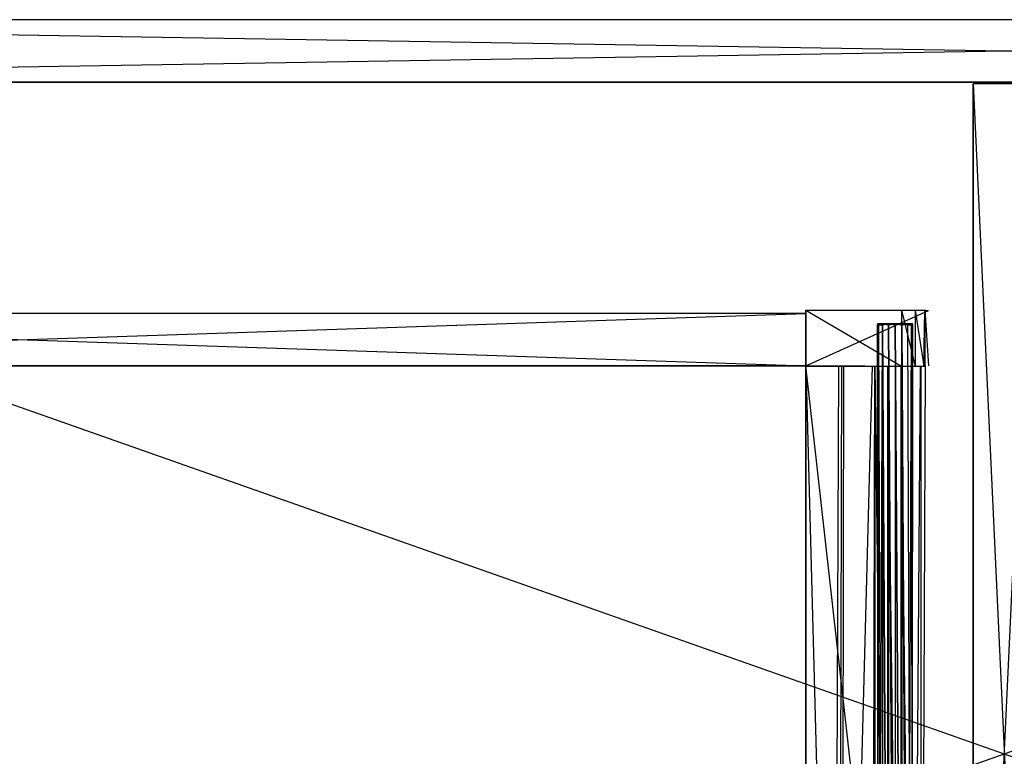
# Model space of a CAD drawing. Extents: x 0 to 1.2, y -0.5 to 0.
# Tile 4 of 8: x 0.3 to 0.6, y -0.27 to -0.05. Entities that reach past the tile are written whole.
import ezdxf

# ---------------------------------------------------------------- set-up
doc = ezdxf.new("R2010")
doc.units = 0
for name, color, linetype in [('L10_DRAWERBOX_LEGATO_REL_7_X_13', 7, 'CONTINUOUS'), ('L12_DRAWERBOX_LEGATO_REL_5_X_36', 7, 'CONTINUOUS'), ('L14_DRAWERBOX_LEGATO_REL_3_X_47', 7, 'CONTINUOUS'), ('L15_DRAWERBOX_LEGATO_REL_2_X_47', 7, 'CONTINUOUS'), ('L17_DRAWERBOX_LEGATO_REL_0_X_37', 7, 'CONTINUOUS'), ('L19_KORPUS_LEGATO_BO_X_11620__Y', 7, 'CONTINUOUS'), ('L20_KORPUS_LEGATO_RWT_X_11620__', 7, 'CONTINUOUS'), ('L26_KORPUS_LEGATO_MS_X_190__Y_4', 7, 'CONTINUOUS')]:
    doc.layers.add(name, color=color, linetype=linetype)

msp = doc.modelspace()

# ---------------------------------------------------------------- linework, layer by layer
at = {"layer": 'L10_DRAWERBOX_LEGATO_REL_7_X_13', "color": 8}
for points, invisible_edges in [([(0.561331, -0.142651, 0.1666), (0.561743, -0.143025, 0.164526), (0.561331, -0.143025, 0.1666), (0.561331, -0.142651, 0.1666)], 13), ([(0.561743, -0.143025, 0.164526), (0.561331, -0.142651, 0.1666), (0.561743, -0.142651, 0.164526), (0.561743, -0.143025, 0.164526)], 14), ([(0.561743, -0.142651, 0.168674), (0.561331, -0.143025, 0.1666), (0.561743, -0.143025, 0.168674), (0.561743, -0.142651, 0.168674)], 13), ([(0.561331, -0.143025, 0.1666), (0.561743, -0.142651, 0.168674), (0.561331, -0.142651, 0.1666), (0.561331, -0.143025, 0.1666)], 14), ([(0.561743, -0.142651, 0.168674), (0.562513, -0.142651, 0.1666), (0.561331, -0.142651, 0.1666), (0.561743, -0.142651, 0.168674)], 13), ([(0.561331, -0.142651, 0.1666), (0.562835, -0.142651, 0.164979), (0.561743, -0.142651, 0.164526), (0.561331, -0.142651, 0.1666)], 13), ([(0.562835, -0.142651, 0.164979), (0.561331, -0.142651, 0.1666), (0.562513, -0.142651, 0.1666), (0.562835, -0.142651, 0.164979)], 14), ([(0.561331, -0.143025, 0.1666), (0.561743, -0.452987, 0.164526), (0.561331, -0.452987, 0.1666), (0.561331, -0.143025, 0.1666)], 13), ([(0.561743, -0.452987, 0.164526), (0.561331, -0.143025, 0.1666), (0.561743, -0.143025, 0.164526), (0.561743, -0.452987, 0.164526)], 14), ([(0.561743, -0.143025, 0.168674), (0.561331, -0.452987, 0.1666), (0.561743, -0.452987, 0.168674), (0.561743, -0.143025, 0.168674)], 13), ([(0.561331, -0.452987, 0.1666), (0.561743, -0.143025, 0.168674), (0.561331, -0.143025, 0.1666), (0.561331, -0.452987, 0.1666)], 14), ([(0.561743, -0.142651, 0.164526), (0.562918, -0.143025, 0.162768), (0.561743, -0.143025, 0.164526), (0.561743, -0.142651, 0.164526)], 13), ([(0.562918, -0.143025, 0.162768), (0.561743, -0.142651, 0.164526), (0.562918, -0.142651, 0.162768), (0.562918, -0.143025, 0.162768)], 14), ([(0.562918, -0.142651, 0.170432), (0.561743, -0.143025, 0.168674), (0.562918, -0.143025, 0.170432), (0.562918, -0.142651, 0.170432)], 13), ([(0.561743, -0.143025, 0.168674), (0.562918, -0.142651, 0.170432), (0.561743, -0.142651, 0.168674), (0.561743, -0.143025, 0.168674)], 14), ([(0.561743, -0.142651, 0.168674), (0.563754, -0.142651, 0.169596), (0.562835, -0.142651, 0.168221), (0.561743, -0.142651, 0.168674)], 13), ([(0.563754, -0.142651, 0.169596), (0.561743, -0.142651, 0.168674), (0.562918, -0.142651, 0.170432), (0.563754, -0.142651, 0.169596)], 14), ([(0.562513, -0.142651, 0.1666), (0.561743, -0.142651, 0.168674), (0.562835, -0.142651, 0.168221), (0.562513, -0.142651, 0.1666)], 14), ([(0.561743, -0.142651, 0.164526), (0.563754, -0.142651, 0.163604), (0.562918, -0.142651, 0.162768), (0.561743, -0.142651, 0.164526)], 13), ([(0.563754, -0.142651, 0.163604), (0.561743, -0.142651, 0.164526), (0.562835, -0.142651, 0.164979), (0.563754, -0.142651, 0.163604)], 14), ([(0.561743, -0.143025, 0.164526), (0.562918, -0.452987, 0.162768), (0.561743, -0.452987, 0.164526), (0.561743, -0.143025, 0.164526)], 13), ([(0.562918, -0.452987, 0.162768), (0.561743, -0.143025, 0.164526), (0.562918, -0.143025, 0.162768), (0.562918, -0.452987, 0.162768)], 14), ([(0.562918, -0.143025, 0.170432), (0.561743, -0.452987, 0.168674), (0.562918, -0.452987, 0.170432), (0.562918, -0.143025, 0.170432)], 13), ([(0.561743, -0.452987, 0.168674), (0.562918, -0.143025, 0.170432), (0.561743, -0.143025, 0.168674), (0.561743, -0.452987, 0.168674)], 14), ([(0.570664, -0.142651, 0.164979), (0.562835, -0.142651, 0.164979), (0.562513, -0.142651, 0.1666), (0.570664, -0.142651, 0.164979)], 10), ([(0.570664, -0.142651, 0.164979), (0.562513, -0.142651, 0.1666), (0.570987, -0.142651, 0.1666), (0.570664, -0.142651, 0.164979)], 13), ([(0.570987, -0.142651, 0.1666), (0.562513, -0.142651, 0.1666), (0.570664, -0.142651, 0.168221), (0.570987, -0.142651, 0.1666)], 10), ([(0.570664, -0.142651, 0.168221), (0.562513, -0.142651, 0.1666), (0.562835, -0.142651, 0.168221), (0.570664, -0.142651, 0.168221)], 13), ([(0.570664, -0.142651, 0.164979), (0.563754, -0.142651, 0.163604), (0.562835, -0.142651, 0.164979), (0.570664, -0.142651, 0.164979)], 13), ([(0.570664, -0.142651, 0.168221), (0.562835, -0.142651, 0.168221), (0.569746, -0.142651, 0.169596), (0.570664, -0.142651, 0.168221)], 14), ([(0.569746, -0.142651, 0.169596), (0.562835, -0.142651, 0.168221), (0.563754, -0.142651, 0.169596), (0.569746, -0.142651, 0.169596)], 15), ([(0.564676, -0.142651, 0.161593), (0.562918, -0.143025, 0.162768), (0.562918, -0.142651, 0.162768), (0.564676, -0.142651, 0.161593)], 13), ([(0.562918, -0.143025, 0.162768), (0.564676, -0.142651, 0.161593), (0.564676, -0.143025, 0.161593), (0.562918, -0.143025, 0.162768)], 14), ([(0.562918, -0.142651, 0.170432), (0.565128, -0.142651, 0.170514), (0.563754, -0.142651, 0.169596), (0.562918, -0.142651, 0.170432)], 13), ([(0.565128, -0.142651, 0.170514), (0.562918, -0.142651, 0.170432), (0.564676, -0.142651, 0.171607), (0.565128, -0.142651, 0.170514)], 14), ([(0.562918, -0.142651, 0.162768), (0.565128, -0.142651, 0.162686), (0.564676, -0.142651, 0.161593), (0.562918, -0.142651, 0.162768)], 13), ([(0.565128, -0.142651, 0.162686), (0.562918, -0.142651, 0.162768), (0.563754, -0.142651, 0.163604), (0.565128, -0.142651, 0.162686)], 14), ([(0.564676, -0.143025, 0.171607), (0.562918, -0.142651, 0.170432), (0.562918, -0.143025, 0.170432), (0.564676, -0.143025, 0.171607)], 13), ([(0.562918, -0.142651, 0.170432), (0.564676, -0.143025, 0.171607), (0.564676, -0.142651, 0.171607), (0.562918, -0.142651, 0.170432)], 14), ([(0.562918, -0.143025, 0.162768), (0.564676, -0.452987, 0.161593), (0.562918, -0.452987, 0.162768), (0.562918, -0.143025, 0.162768)], 13), ([(0.564676, -0.452987, 0.161593), (0.562918, -0.143025, 0.162768), (0.564676, -0.143025, 0.161593), (0.564676, -0.452987, 0.161593)], 14), ([(0.564676, -0.452987, 0.171607), (0.562918, -0.143025, 0.170432), (0.562918, -0.452987, 0.170432), (0.564676, -0.452987, 0.171607)], 13), ([(0.562918, -0.143025, 0.170432), (0.564676, -0.452987, 0.171607), (0.564676, -0.143025, 0.171607), (0.562918, -0.143025, 0.170432)], 14), ([(0.569746, -0.142651, 0.163604), (0.565128, -0.142651, 0.162686), (0.563754, -0.142651, 0.163604), (0.569746, -0.142651, 0.163604)], 13), ([(0.569746, -0.142651, 0.163604), (0.563754, -0.142651, 0.163604), (0.570664, -0.142651, 0.164979), (0.569746, -0.142651, 0.163604)], 10), ([(0.569746, -0.142651, 0.169596), (0.563754, -0.142651, 0.169596), (0.568371, -0.142651, 0.170514), (0.569746, -0.142651, 0.169596)], 9), ([(0.568371, -0.142651, 0.170514), (0.563754, -0.142651, 0.169596), (0.565128, -0.142651, 0.170514), (0.568371, -0.142651, 0.170514)], 10), ([(0.56675, -0.142651, 0.161181), (0.564676, -0.143025, 0.161593), (0.564676, -0.142651, 0.161593), (0.56675, -0.142651, 0.161181)], 13), ([(0.564676, -0.143025, 0.161593), (0.56675, -0.142651, 0.161181), (0.56675, -0.143025, 0.161181), (0.564676, -0.143025, 0.161593)], 14), ([(0.56675, -0.143025, 0.172019), (0.564676, -0.142651, 0.171607), (0.564676, -0.143025, 0.171607), (0.56675, -0.143025, 0.172019)], 13), ([(0.564676, -0.142651, 0.171607), (0.56675, -0.143025, 0.172019), (0.56675, -0.142651, 0.172019), (0.564676, -0.142651, 0.171607)], 14), ([(0.564676, -0.142651, 0.171607), (0.56675, -0.142651, 0.170837), (0.565128, -0.142651, 0.170514), (0.564676, -0.142651, 0.171607)], 13), ([(0.56675, -0.142651, 0.170837), (0.564676, -0.142651, 0.171607), (0.56675, -0.142651, 0.172019), (0.56675, -0.142651, 0.170837)], 14), ([(0.564676, -0.142651, 0.161593), (0.56675, -0.142651, 0.162363), (0.56675, -0.142651, 0.161181), (0.564676, -0.142651, 0.161593)], 13), ([(0.56675, -0.142651, 0.162363), (0.564676, -0.142651, 0.161593), (0.565128, -0.142651, 0.162686), (0.56675, -0.142651, 0.162363)], 14), ([(0.564676, -0.143025, 0.161593), (0.56675, -0.452987, 0.161181), (0.564676, -0.452987, 0.161593), (0.564676, -0.143025, 0.161593)], 13), ([(0.56675, -0.452987, 0.161181), (0.564676, -0.143025, 0.161593), (0.56675, -0.143025, 0.161181), (0.56675, -0.452987, 0.161181)], 14), ([(0.56675, -0.452987, 0.172019), (0.564676, -0.143025, 0.171607), (0.564676, -0.452987, 0.171607), (0.56675, -0.452987, 0.172019)], 13), ([(0.564676, -0.143025, 0.171607), (0.56675, -0.452987, 0.172019), (0.56675, -0.143025, 0.172019), (0.564676, -0.143025, 0.171607)], 14), ([(0.565128, -0.142651, 0.162686), (0.568371, -0.142651, 0.162686), (0.56675, -0.142651, 0.162363), (0.565128, -0.142651, 0.162686)], 13), ([(0.568371, -0.142651, 0.162686), (0.565128, -0.142651, 0.162686), (0.569746, -0.142651, 0.163604), (0.568371, -0.142651, 0.162686)], 10), ([(0.568371, -0.142651, 0.170514), (0.565128, -0.142651, 0.170514), (0.56675, -0.142651, 0.170837), (0.568371, -0.142651, 0.170514)], 15), ([(0.568824, -0.143025, 0.171607), (0.56675, -0.142651, 0.172019), (0.56675, -0.143025, 0.172019), (0.568824, -0.143025, 0.171607)], 13), ([(0.56675, -0.142651, 0.172019), (0.568824, -0.143025, 0.171607), (0.568824, -0.142651, 0.171607), (0.56675, -0.142651, 0.172019)], 14), ([(0.568824, -0.142651, 0.161593), (0.56675, -0.143025, 0.161181), (0.56675, -0.142651, 0.161181), (0.568824, -0.142651, 0.161593)], 13), ([(0.56675, -0.143025, 0.161181), (0.568824, -0.142651, 0.161593), (0.568824, -0.143025, 0.161593), (0.56675, -0.143025, 0.161181)], 14), ([(0.56675, -0.142651, 0.162363), (0.568824, -0.142651, 0.161593), (0.56675, -0.142651, 0.161181), (0.56675, -0.142651, 0.162363)], 13), ([(0.568824, -0.142651, 0.161593), (0.56675, -0.142651, 0.162363), (0.568371, -0.142651, 0.162686), (0.568824, -0.142651, 0.161593)], 14), ([(0.56675, -0.142651, 0.170837), (0.568824, -0.142651, 0.171607), (0.568371, -0.142651, 0.170514), (0.56675, -0.142651, 0.170837)], 13), ([(0.568824, -0.142651, 0.171607), (0.56675, -0.142651, 0.170837), (0.56675, -0.142651, 0.172019), (0.568824, -0.142651, 0.171607)], 14), ([(0.568824, -0.452987, 0.171607), (0.56675, -0.143025, 0.172019), (0.56675, -0.452987, 0.172019), (0.568824, -0.452987, 0.171607)], 13), ([(0.56675, -0.143025, 0.172019), (0.568824, -0.452987, 0.171607), (0.568824, -0.143025, 0.171607), (0.56675, -0.143025, 0.172019)], 14), ([(0.56675, -0.143025, 0.161181), (0.568824, -0.452987, 0.161593), (0.56675, -0.452987, 0.161181), (0.56675, -0.143025, 0.161181)], 13), ([(0.568824, -0.452987, 0.161593), (0.56675, -0.143025, 0.161181), (0.568824, -0.143025, 0.161593), (0.568824, -0.452987, 0.161593)], 14), ([(0.568371, -0.142651, 0.162686), (0.570582, -0.142651, 0.162768), (0.568824, -0.142651, 0.161593), (0.568371, -0.142651, 0.162686)], 13), ([(0.570582, -0.142651, 0.162768), (0.568371, -0.142651, 0.162686), (0.569746, -0.142651, 0.163604), (0.570582, -0.142651, 0.162768)], 14), ([(0.568371, -0.142651, 0.170514), (0.570582, -0.142651, 0.170432), (0.569746, -0.142651, 0.169596), (0.568371, -0.142651, 0.170514)], 13), ([(0.570582, -0.142651, 0.170432), (0.568371, -0.142651, 0.170514), (0.568824, -0.142651, 0.171607), (0.570582, -0.142651, 0.170432)], 14), ([(0.570582, -0.143025, 0.170432), (0.568824, -0.142651, 0.171607), (0.568824, -0.143025, 0.171607), (0.570582, -0.143025, 0.170432)], 13), ([(0.568824, -0.142651, 0.171607), (0.570582, -0.143025, 0.170432), (0.570582, -0.142651, 0.170432), (0.568824, -0.142651, 0.171607)], 14), ([(0.570582, -0.142651, 0.162768), (0.568824, -0.143025, 0.161593), (0.568824, -0.142651, 0.161593), (0.570582, -0.142651, 0.162768)], 13), ([(0.568824, -0.143025, 0.161593), (0.570582, -0.142651, 0.162768), (0.570582, -0.143025, 0.162768), (0.568824, -0.143025, 0.161593)], 14), ([(0.570582, -0.452987, 0.170432), (0.568824, -0.143025, 0.171607), (0.568824, -0.452987, 0.171607), (0.570582, -0.452987, 0.170432)], 13), ([(0.568824, -0.143025, 0.171607), (0.570582, -0.452987, 0.170432), (0.570582, -0.143025, 0.170432), (0.568824, -0.143025, 0.171607)], 14), ([(0.568824, -0.143025, 0.161593), (0.570582, -0.452987, 0.162768), (0.568824, -0.452987, 0.161593), (0.568824, -0.143025, 0.161593)], 13), ([(0.570582, -0.452987, 0.162768), (0.568824, -0.143025, 0.161593), (0.570582, -0.143025, 0.162768), (0.570582, -0.452987, 0.162768)], 14), ([(0.569746, -0.142651, 0.163604), (0.571757, -0.142651, 0.164526), (0.570582, -0.142651, 0.162768), (0.569746, -0.142651, 0.163604)], 13), ([(0.571757, -0.142651, 0.164526), (0.569746, -0.142651, 0.163604), (0.570664, -0.142651, 0.164979), (0.571757, -0.142651, 0.164526)], 14), ([(0.569746, -0.142651, 0.169596), (0.571757, -0.142651, 0.168674), (0.570664, -0.142651, 0.168221), (0.569746, -0.142651, 0.169596)], 13), ([(0.571757, -0.142651, 0.168674), (0.569746, -0.142651, 0.169596), (0.570582, -0.142651, 0.170432), (0.571757, -0.142651, 0.168674)], 14), ([(0.571757, -0.142651, 0.168674), (0.570582, -0.143025, 0.170432), (0.571757, -0.143025, 0.168674), (0.571757, -0.142651, 0.168674)], 13), ([(0.570582, -0.143025, 0.170432), (0.571757, -0.142651, 0.168674), (0.570582, -0.142651, 0.170432), (0.570582, -0.143025, 0.170432)], 14), ([(0.570582, -0.142651, 0.162768), (0.571757, -0.143025, 0.164526), (0.570582, -0.143025, 0.162768), (0.570582, -0.142651, 0.162768)], 13), ([(0.571757, -0.143025, 0.164526), (0.570582, -0.142651, 0.162768), (0.571757, -0.142651, 0.164526), (0.571757, -0.143025, 0.164526)], 14), ([(0.571757, -0.143025, 0.168674), (0.570582, -0.452987, 0.170432), (0.571757, -0.452987, 0.168674), (0.571757, -0.143025, 0.168674)], 13), ([(0.570582, -0.452987, 0.170432), (0.571757, -0.143025, 0.168674), (0.570582, -0.143025, 0.170432), (0.570582, -0.452987, 0.170432)], 14), ([(0.570582, -0.143025, 0.162768), (0.571757, -0.452987, 0.164526), (0.570582, -0.452987, 0.162768), (0.570582, -0.143025, 0.162768)], 13), ([(0.571757, -0.452987, 0.164526), (0.570582, -0.143025, 0.162768), (0.571757, -0.143025, 0.164526), (0.571757, -0.452987, 0.164526)], 14), ([(0.570664, -0.142651, 0.164979), (0.572169, -0.142651, 0.1666), (0.571757, -0.142651, 0.164526), (0.570664, -0.142651, 0.164979)], 13), ([(0.572169, -0.142651, 0.1666), (0.570664, -0.142651, 0.164979), (0.570987, -0.142651, 0.1666), (0.572169, -0.142651, 0.1666)], 14), ([(0.570664, -0.142651, 0.168221), (0.572169, -0.142651, 0.1666), (0.570987, -0.142651, 0.1666), (0.570664, -0.142651, 0.168221)], 13), ([(0.572169, -0.142651, 0.1666), (0.570664, -0.142651, 0.168221), (0.571757, -0.142651, 0.168674), (0.572169, -0.142651, 0.1666)], 14), ([(0.572169, -0.142651, 0.1666), (0.571757, -0.143025, 0.168674), (0.572169, -0.143025, 0.1666), (0.572169, -0.142651, 0.1666)], 13), ([(0.571757, -0.143025, 0.168674), (0.572169, -0.142651, 0.1666), (0.571757, -0.142651, 0.168674), (0.571757, -0.143025, 0.168674)], 14), ([(0.571757, -0.142651, 0.164526), (0.572169, -0.143025, 0.1666), (0.571757, -0.143025, 0.164526), (0.571757, -0.142651, 0.164526)], 13), ([(0.572169, -0.143025, 0.1666), (0.571757, -0.142651, 0.164526), (0.572169, -0.142651, 0.1666), (0.572169, -0.143025, 0.1666)], 14), ([(0.572169, -0.143025, 0.1666), (0.571757, -0.452987, 0.168674), (0.572169, -0.452987, 0.1666), (0.572169, -0.143025, 0.1666)], 13), ([(0.571757, -0.452987, 0.168674), (0.572169, -0.143025, 0.1666), (0.571757, -0.143025, 0.168674), (0.571757, -0.452987, 0.168674)], 14), ([(0.571757, -0.143025, 0.164526), (0.572169, -0.452987, 0.1666), (0.571757, -0.452987, 0.164526), (0.571757, -0.143025, 0.164526)], 13), ([(0.572169, -0.452987, 0.1666), (0.571757, -0.143025, 0.164526), (0.572169, -0.143025, 0.1666), (0.572169, -0.452987, 0.1666)], 14)]:
    msp.add_3dface(points, dxfattribs=dict(at, invisible_edges=invisible_edges))
at = {"layer": 'L12_DRAWERBOX_LEGATO_REL_5_X_36', "color": 8}
for points, invisible_edges in [([(0.539515, -0.1555, 0.048743), (0.539515, -0.4795, 0.032), (0.539515, -0.4795, 0.048743), (0.539515, -0.1555, 0.048743)], 13), ([(0.539515, -0.4795, 0.032), (0.539515, -0.1555, 0.048743), (0.539515, -0.1555, 0.032), (0.539515, -0.4795, 0.032)], 14), ([(0.539515, -0.1555, 0.032), (0.576, -0.4795, 0.032), (0.539515, -0.4795, 0.032), (0.539515, -0.1555, 0.032)], 13), ([(0.576, -0.4795, 0.032), (0.539515, -0.1555, 0.032), (0.576, -0.1555, 0.032), (0.576, -0.4795, 0.032)], 14), ([(0.548259, -0.4795, 0.055052), (0.539515, -0.1555, 0.048743), (0.539515, -0.4795, 0.048743), (0.548259, -0.4795, 0.055052)], 13), ([(0.539515, -0.1555, 0.048743), (0.548259, -0.4795, 0.055052), (0.548259, -0.1555, 0.055052), (0.539515, -0.1555, 0.048743)], 14), ([(0.549568, -0.1555, 0.056719), (0.548259, -0.4795, 0.055052), (0.549568, -0.4795, 0.056719), (0.549568, -0.1555, 0.056719)], 13), ([(0.548259, -0.4795, 0.055052), (0.549568, -0.1555, 0.056719), (0.548259, -0.1555, 0.055052), (0.548259, -0.4795, 0.055052)], 14), ([(0.55053, -0.1555, 0.058607), (0.549568, -0.4795, 0.056719), (0.55053, -0.4795, 0.058607), (0.55053, -0.1555, 0.058607)], 13), ([(0.549568, -0.4795, 0.056719), (0.55053, -0.1555, 0.058607), (0.549568, -0.1555, 0.056719), (0.549568, -0.4795, 0.056719)], 14), ([(0.551111, -0.1555, 0.060646), (0.55053, -0.4795, 0.058607), (0.551111, -0.4795, 0.060646), (0.551111, -0.1555, 0.060646)], 13), ([(0.55053, -0.4795, 0.058607), (0.551111, -0.1555, 0.060646), (0.55053, -0.1555, 0.058607), (0.55053, -0.4795, 0.058607)], 14), ([(0.55982, -0.1555, 0.113598), (0.551111, -0.4795, 0.060646), (0.55982, -0.4795, 0.113598), (0.55982, -0.1555, 0.113598)], 13), ([(0.551111, -0.4795, 0.060646), (0.55982, -0.1555, 0.113598), (0.551111, -0.1555, 0.060646), (0.551111, -0.4795, 0.060646)], 14), ([(0.560572, -0.1555, 0.114666), (0.55982, -0.4795, 0.113598), (0.560572, -0.4795, 0.114666), (0.560572, -0.1555, 0.114666)], 13), ([(0.55982, -0.4795, 0.113598), (0.560572, -0.1555, 0.114666), (0.55982, -0.1555, 0.113598), (0.55982, -0.4795, 0.113598)], 14), ([(0.564411, -0.4795, 0.115998), (0.560572, -0.1555, 0.114666), (0.560572, -0.4795, 0.114666), (0.564411, -0.4795, 0.115998)], 13), ([(0.560572, -0.1555, 0.114666), (0.564411, -0.4795, 0.115998), (0.564411, -0.1555, 0.115998), (0.560572, -0.1555, 0.114666)], 14), ([(0.568474, -0.4795, 0.115948), (0.564411, -0.1555, 0.115998), (0.564411, -0.4795, 0.115998), (0.568474, -0.4795, 0.115948)], 13), ([(0.564411, -0.1555, 0.115998), (0.568474, -0.4795, 0.115948), (0.568474, -0.1555, 0.115948), (0.564411, -0.1555, 0.115998)], 14), ([(0.57212, -0.4795, 0.114232), (0.568474, -0.1555, 0.115948), (0.568474, -0.4795, 0.115948), (0.57212, -0.4795, 0.114232)], 13), ([(0.568474, -0.1555, 0.115948), (0.57212, -0.4795, 0.114232), (0.57212, -0.1555, 0.114232), (0.568474, -0.1555, 0.115948)], 14), ([(0.574467, -0.1555, 0.110955), (0.57212, -0.4795, 0.114232), (0.574467, -0.4795, 0.110955), (0.574467, -0.1555, 0.110955)], 13), ([(0.57212, -0.4795, 0.114232), (0.574467, -0.1555, 0.110955), (0.57212, -0.1555, 0.114232), (0.57212, -0.4795, 0.114232)], 14), ([(0.574714, -0.1555, 0.10758), (0.574467, -0.4795, 0.110955), (0.574714, -0.4795, 0.10758), (0.574714, -0.1555, 0.10758)], 13), ([(0.574467, -0.4795, 0.110955), (0.574714, -0.1555, 0.10758), (0.574467, -0.1555, 0.110955), (0.574467, -0.4795, 0.110955)], 14), ([(0.576, -0.1555, 0.032), (0.574714, -0.4795, 0.10758), (0.576, -0.4795, 0.032), (0.576, -0.1555, 0.032)], 13), ([(0.574714, -0.4795, 0.10758), (0.576, -0.1555, 0.032), (0.574714, -0.1555, 0.10758), (0.574714, -0.4795, 0.10758)], 14)]:
    msp.add_3dface(points, dxfattribs=dict(at, invisible_edges=invisible_edges))
at = {"layer": 'L14_DRAWERBOX_LEGATO_REL_3_X_47', "color": 8}
for points, invisible_edges in [([(0.060485, -0.1555, 0.048), (0.539515, -0.1555, 0.032), (0.060485, -0.1555, 0.032), (0.060485, -0.1555, 0.048)], 13), ([(0.539515, -0.1555, 0.032), (0.060485, -0.1555, 0.048), (0.539515, -0.1555, 0.048), (0.539515, -0.1555, 0.032)], 14), ([(0.539515, -0.4795, 0.048), (0.060485, -0.1555, 0.048), (0.060485, -0.4795, 0.048), (0.539515, -0.4795, 0.048)], 13), ([(0.060485, -0.1555, 0.048), (0.539515, -0.4795, 0.048), (0.539515, -0.1555, 0.048), (0.060485, -0.1555, 0.048)], 14), ([(0.060485, -0.1555, 0.032), (0.539515, -0.4795, 0.032), (0.060485, -0.4795, 0.032), (0.060485, -0.1555, 0.032)], 13), ([(0.539515, -0.4795, 0.032), (0.060485, -0.1555, 0.032), (0.539515, -0.1555, 0.032), (0.539515, -0.4795, 0.032)], 14), ([(0.539515, -0.1555, 0.032), (0.539515, -0.4795, 0.048), (0.539515, -0.4795, 0.032), (0.539515, -0.1555, 0.032)], 13), ([(0.539515, -0.4795, 0.048), (0.539515, -0.1555, 0.032), (0.539515, -0.1555, 0.048), (0.539515, -0.4795, 0.048)], 14)]:
    msp.add_3dface(points, dxfattribs=dict(at, invisible_edges=invisible_edges))
at = {"layer": 'L15_DRAWERBOX_LEGATO_REL_2_X_47', "color": 8}
for points, invisible_edges in [([(0.539515, -0.1555, 0.167), (0.060485, -0.1395, 0.167), (0.060485, -0.1555, 0.167), (0.539515, -0.1555, 0.167)], 13), ([(0.060485, -0.1395, 0.167), (0.539515, -0.1555, 0.167), (0.539515, -0.1395, 0.167), (0.060485, -0.1395, 0.167)], 14), ([(0.060485, -0.1395, 0.167), (0.539515, -0.1395, 0.032), (0.060485, -0.1395, 0.032), (0.060485, -0.1395, 0.167)], 13), ([(0.539515, -0.1395, 0.032), (0.060485, -0.1395, 0.167), (0.539515, -0.1395, 0.167), (0.539515, -0.1395, 0.032)], 14), ([(0.539515, -0.1395, 0.032), (0.060485, -0.1555, 0.032), (0.060485, -0.1395, 0.032), (0.539515, -0.1395, 0.032)], 13), ([(0.060485, -0.1555, 0.032), (0.539515, -0.1395, 0.032), (0.539515, -0.1555, 0.032), (0.060485, -0.1555, 0.032)], 14), ([(0.539515, -0.1395, 0.032), (0.539515, -0.1555, 0.167), (0.539515, -0.1555, 0.032), (0.539515, -0.1395, 0.032)], 13), ([(0.539515, -0.1555, 0.167), (0.539515, -0.1395, 0.032), (0.539515, -0.1395, 0.167), (0.539515, -0.1555, 0.167)], 14), ([(0.539515, -0.1555, 0.167), (0.060485, -0.1555, 0.032), (0.539515, -0.1555, 0.032), (0.539515, -0.1555, 0.167)], 13), ([(0.060485, -0.1555, 0.032), (0.539515, -0.1555, 0.167), (0.060485, -0.1555, 0.167), (0.060485, -0.1555, 0.032)], 14)]:
    msp.add_3dface(points, dxfattribs=dict(at, invisible_edges=invisible_edges))
at = {"layer": 'L17_DRAWERBOX_LEGATO_REL_0_X_37', "color": 8}
for points, invisible_edges in [([(0.539515, -0.138513, 0.1674), (0.572833, -0.138536, 0.165411), (0.575763, -0.138468, 0.157951), (0.539515, -0.138513, 0.1674)], 14), ([(0.539515, -0.138513, 0.1674), (0.575763, -0.138468, 0.157951), (0.576858, -0.138651, 0.032007), (0.539515, -0.138513, 0.1674)], 14), ([(0.539515, -0.138513, 0.1674), (0.568721, -0.138525, 0.167347), (0.572833, -0.138536, 0.165411), (0.539515, -0.138513, 0.1674)], 14), ([(0.539515, -0.138513, 0.1674), (0.576858, -0.138651, 0.032007), (0.539515, -0.13865, 0.032), (0.539515, -0.138513, 0.1674)], 14), ([(0.539515, -0.138513, 0.1674), (0.539515, -0.1555, 0.032), (0.539515, -0.155637, 0.1674), (0.539515, -0.138513, 0.1674)], 13), ([(0.539515, -0.1555, 0.032), (0.539515, -0.138513, 0.1674), (0.539515, -0.13865, 0.032), (0.539515, -0.1555, 0.032)], 14), ([(0.568721, -0.155625, 0.167347), (0.539515, -0.138513, 0.1674), (0.539515, -0.155637, 0.1674), (0.568721, -0.155625, 0.167347)], 13), ([(0.539515, -0.138513, 0.1674), (0.568721, -0.155625, 0.167347), (0.568721, -0.138525, 0.167347), (0.539515, -0.138513, 0.1674)], 14), ([(0.576858, -0.138651, 0.032007), (0.539515, -0.1555, 0.032), (0.539515, -0.13865, 0.032), (0.576858, -0.138651, 0.032007)], 13), ([(0.539515, -0.1555, 0.032), (0.576858, -0.138651, 0.032007), (0.576858, -0.155499, 0.032007), (0.539515, -0.1555, 0.032)], 14), ([(0.572833, -0.155614, 0.165411), (0.568721, -0.138525, 0.167347), (0.568721, -0.155625, 0.167347), (0.572833, -0.155614, 0.165411)], 13), ([(0.568721, -0.138525, 0.167347), (0.572833, -0.155614, 0.165411), (0.572833, -0.138536, 0.165411), (0.568721, -0.138525, 0.167347)], 14), ([(0.572833, -0.138536, 0.165411), (0.575518, -0.138542, 0.16166), (0.575763, -0.138468, 0.157951), (0.572833, -0.138536, 0.165411)], 14), ([(0.575518, -0.155608, 0.16166), (0.572833, -0.138536, 0.165411), (0.572833, -0.155614, 0.165411), (0.575518, -0.155608, 0.16166)], 13), ([(0.572833, -0.138536, 0.165411), (0.575518, -0.155608, 0.16166), (0.575518, -0.138542, 0.16166), (0.572833, -0.138536, 0.165411)], 14), ([(0.575763, -0.138468, 0.157951), (0.575518, -0.155608, 0.16166), (0.575763, -0.155682, 0.157951), (0.575763, -0.138468, 0.157951)], 13), ([(0.575518, -0.155608, 0.16166), (0.575763, -0.138468, 0.157951), (0.575518, -0.138542, 0.16166), (0.575518, -0.155608, 0.16166)], 14), ([(0.576858, -0.155499, 0.032007), (0.575763, -0.138468, 0.157951), (0.575763, -0.155682, 0.157951), (0.576858, -0.155499, 0.032007)], 13), ([(0.575763, -0.138468, 0.157951), (0.576858, -0.155499, 0.032007), (0.576858, -0.138651, 0.032007), (0.575763, -0.138468, 0.157951)], 14), ([(0.575763, -0.155682, 0.157951), (0.539515, -0.1555, 0.032), (0.576858, -0.155499, 0.032007), (0.575763, -0.155682, 0.157951)], 14), ([(0.539515, -0.155637, 0.1674), (0.539515, -0.1555, 0.032), (0.575763, -0.155682, 0.157951), (0.539515, -0.155637, 0.1674)], 14), ([(0.539515, -0.155637, 0.1674), (0.575763, -0.155682, 0.157951), (0.572833, -0.155614, 0.165411), (0.539515, -0.155637, 0.1674)], 14), ([(0.539515, -0.155637, 0.1674), (0.572833, -0.155614, 0.165411), (0.568721, -0.155625, 0.167347), (0.539515, -0.155637, 0.1674)], 14), ([(0.572833, -0.155614, 0.165411), (0.575763, -0.155682, 0.157951), (0.575518, -0.155608, 0.16166), (0.572833, -0.155614, 0.165411)], 14)]:
    msp.add_3dface(points, dxfattribs=dict(at, invisible_edges=invisible_edges))
at = {"layer": 'L19_KORPUS_LEGATO_BO_X_11620__Y', "color": 8}
for points, invisible_edges in [([(1.181, -0.4785, 0.02), (0.019, -0.069, 0.02), (0.019, -0.4785, 0.02), (1.181, -0.4785, 0.02)], 13), ([(0.019, -0.069, 0.02), (1.181, -0.4785, 0.02), (1.181, -0.069, 0.02), (0.019, -0.069, 0.02)], 14), ([(1.181, -0.069, 0.001), (0.019, -0.4785, 0.001), (0.019, -0.069, 0.001), (1.181, -0.069, 0.001)], 13), ([(0.019, -0.4785, 0.001), (1.181, -0.069, 0.001), (1.181, -0.4785, 0.001), (0.019, -0.4785, 0.001)], 14), ([(0.019, -0.069, 0.02), (1.181, -0.069, 0.001), (0.019, -0.069, 0.001), (0.019, -0.069, 0.02)], 13), ([(1.181, -0.069, 0.001), (0.019, -0.069, 0.02), (1.181, -0.069, 0.02), (1.181, -0.069, 0.001)], 14)]:
    msp.add_3dface(points, dxfattribs=dict(at, invisible_edges=invisible_edges))
at = {"layer": 'L20_KORPUS_LEGATO_RWT_X_11620__', "color": 8}
for points, invisible_edges in [([(0.019, -0.05, 0.1605), (1.181, -0.05, 0.0005), (0.019, -0.05, 0.0005), (0.019, -0.05, 0.1605)], 13), ([(1.181, -0.05, 0.0005), (0.019, -0.05, 0.1605), (1.181, -0.05, 0.1605), (1.181, -0.05, 0.0005)], 14), ([(1.181, -0.05, 0.0005), (0.019, -0.069, 0.0005), (0.019, -0.05, 0.0005), (1.181, -0.05, 0.0005)], 13), ([(0.019, -0.069, 0.0005), (1.181, -0.05, 0.0005), (1.181, -0.069, 0.0005), (0.019, -0.069, 0.0005)], 14), ([(1.181, -0.069, 0.1605), (0.019, -0.05, 0.1605), (0.019, -0.069, 0.1605), (1.181, -0.069, 0.1605)], 13), ([(0.019, -0.05, 0.1605), (1.181, -0.069, 0.1605), (1.181, -0.05, 0.1605), (0.019, -0.05, 0.1605)], 14), ([(1.181, -0.069, 0.0005), (0.019, -0.069, 0.1605), (0.019, -0.069, 0.0005), (1.181, -0.069, 0.0005)], 13), ([(0.019, -0.069, 0.1605), (1.181, -0.069, 0.0005), (1.181, -0.069, 0.1605), (0.019, -0.069, 0.1605)], 14)]:
    msp.add_3dface(points, dxfattribs=dict(at, invisible_edges=invisible_edges))
at = {"layer": 'L26_KORPUS_LEGATO_MS_X_190__Y_4', "color": 8}
for points, invisible_edges in [([(0.5905, -0.0695, 0.313), (0.5905, -0.4785, 0.02), (0.5905, -0.4785, 0.313), (0.5905, -0.0695, 0.313)], 13), ([(0.5905, -0.4785, 0.02), (0.5905, -0.0695, 0.313), (0.5905, -0.0695, 0.02), (0.5905, -0.4785, 0.02)], 14), ([(0.5905, -0.0695, 0.313), (0.6095, -0.0695, 0.02), (0.5905, -0.0695, 0.02), (0.5905, -0.0695, 0.313)], 13), ([(0.6095, -0.0695, 0.02), (0.5905, -0.0695, 0.313), (0.6095, -0.0695, 0.313), (0.6095, -0.0695, 0.02)], 14), ([(0.6095, -0.0695, 0.02), (0.5905, -0.4785, 0.02), (0.5905, -0.0695, 0.02), (0.6095, -0.0695, 0.02)], 13), ([(0.5905, -0.4785, 0.02), (0.6095, -0.0695, 0.02), (0.6095, -0.4785, 0.02), (0.5905, -0.4785, 0.02)], 14), ([(0.6095, -0.4785, 0.313), (0.5905, -0.0695, 0.313), (0.5905, -0.4785, 0.313), (0.6095, -0.4785, 0.313)], 13), ([(0.5905, -0.0695, 0.313), (0.6095, -0.4785, 0.313), (0.6095, -0.0695, 0.313), (0.5905, -0.0695, 0.313)], 14)]:
    msp.add_3dface(points, dxfattribs=dict(at, invisible_edges=invisible_edges))

doc.saveas('drawing.dxf')
